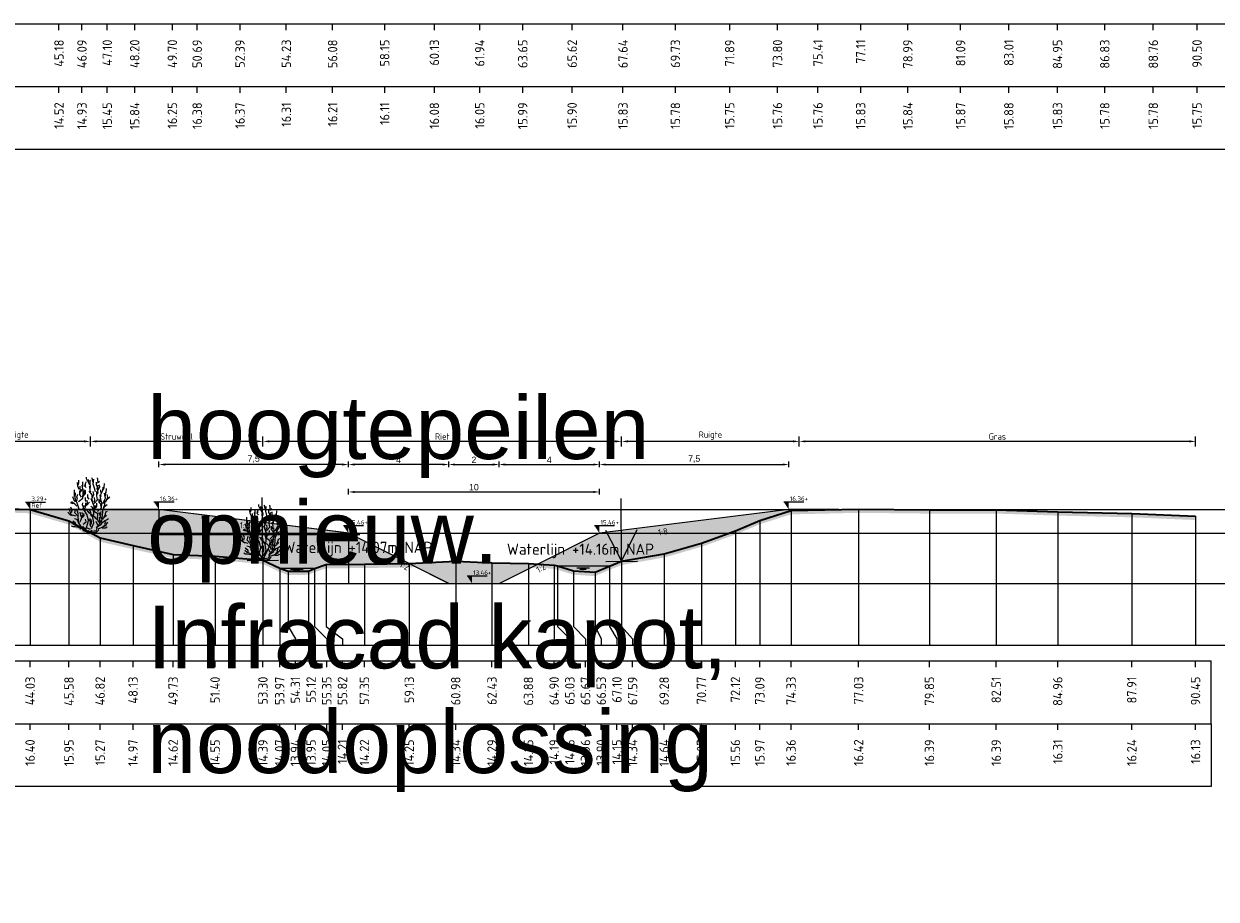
# Model space of a CAD drawing. Header units: metres. Extents: x 197883 to 206898, y 361907 to 364395.
# Tile 220 of 256: x 206554 to 206602, y 363767 to 363801. Entities that reach past the tile are written whole.
import ezdxf
from ezdxf.enums import TextEntityAlignment as Align

# ---------------------------------------------------------------- set-up
doc = ezdxf.new("R2010")
doc.units = ezdxf.units.M
doc.header["$PDMODE"] = 35
doc.header["$PDSIZE"] = 0.075
for name, color, linetype, lineweight in [('B-ME-GR-HEESTER-SD', 90, 'Continuous', 25), ('B-ME-GR-RIET-SD', 120, 'Continuous', 25), ('TDNA0312_dempen', 41, 'Continuous', 30), ('X-ME-AL-PROFIEL_HUIDIG MAAIVELD-GD', 252, 'Continuous', 0), ('X-XX-AL-DETAIL1-M', 7, 'Continuous', 18), ('X-XX-AL-DWARSPROFIEL_PROFIELLIJN MAAIVELD-GD', 8, 'Continuous', 35), ('X-XX-AL-NAP-T18', 7, 'Continuous', 18), ('X-XX-AL-PEILMAAT-SD', 7, 'Continuous', 25), ('X-XX-AL-PEILMAAT-T25', 10, 'Continuous', 25)]:
    doc.layers.add(name, color=color, linetype=linetype, lineweight=lineweight)
for name, color, linetype in [('TDNA----_aanvullen_zand', 71, 'Continuous'), ('X-ME-AL-PROFIEL_WATERLIJN-GD', 150, 'Continuous'), ('X-ME-AL-PROFIELRASTER-S', 7, 'Continuous')]:
    doc.layers.add(name, color=color, linetype=linetype)
doc.layers.add('X-XX-AL-HULPLIN-G', color=11, linetype='Continuous', lineweight=25, plot=False)
doc.styles.add('NLCS-ISO', font='NLCS-ISO.ttf', dxfattribs={"height": 1.8})
doc.styles.add('NLCS-ISO-ANNOTATIVE-T18', font='NLCS-ISO.ttf', dxfattribs={"height": 1.8})
doc.styles.add('NLCS-ISO-M100-T25', font='NLCS-ISO.ttf', dxfattribs={"height": 0.25})
doc.styles.get("Standard").update_dxf_attribs({"font": 'arial.ttf'})
doc.dimstyles.new('ISO-25', dxfattribs={"dimtxt": 2.5, "dimasz": 2.5, "dimexe": 1.25, "dimexo": 0.625, "dimtad": 1, "dimtxsty": 'Standard', "dimcen": 2.5, "dimadec": 0, "dimazin": 0, "dimtfac": 1, "dimtmove": 0, "dimatfit": 3, "dimfxl": 1, "dimarcsym": 0})
doc.dimstyles.new('NLCS-M100-T25-PIJL_L2_H1', dxfattribs={"dimscale": 0.1, "dimtxt": 2.5, "dimasz": 2.5, "dimexe": 2, "dimexo": 2, "dimgap": 0.7, "dimtad": 1, "dimzin": 0, "dimdsep": 46, "dimtxsty": 'NLCS-ISO-M100-T25', "dimcen": 0, "dimdle": 2, "dimclrd": 256, "dimclre": 256, "dimclrt": 256, "dimadec": 1, "dimazin": 0, "dimtfac": 1, "dimtdec": 3, "dimtofl": 0, "dimtmove": 0, "dimatfit": 3, "dimfxl": 2, "dimfxlon": 1, "dimtfillclr": 256, "dimtolj": 1, "dimtzin": 0, "dimlwd": -1, "dimlwe": -1, "dimarcsym": 0})

# ---------------------------------------------------------------- blocks, each defined once
blk = doc.blocks.new('SAL-PROFIELRASTER_BALK_EIND1-D')
at = {"color": 0, "linetype": 'ByBlock', "lineweight": -2}
blk.add_line((1, -12.5), (1, -2.5), dxfattribs=at)
at = {"color": 0, "linetype": 'ByBlock', "lineweight": -2, "flags": 128}
for points in [[(0, 0), (1, 0)], [(0, -2.5), (1, -2.5)], [(0, -12.5), (1, -12.5)]]:
    blk.add_lwpolyline(points, dxfattribs=at)
blk = doc.blocks.new('SAL-PROFIELRASTER_BALK_EIND2-D')
at = {"color": 0, "linetype": 'ByBlock', "lineweight": -2}
for p, q in [((1, -2.5), (1, -12.5)), ((1, -12.5), (0, -12.5))]:
    blk.add_line(p, q, dxfattribs=at)
blk = doc.blocks.new('SAL-PROFIELRASTER_BALK_DATA-D')
at = {"color": 0, "linetype": 'ByBlock', "lineweight": -2}
blk.add_lwpolyline([(0, -3.5), (0, -2.5)], dxfattribs=at)
at = {"color": 0, "linetype": 'ByBlock', "lineweight": -2, "style": 'NLCS-ISO-ANNOTATIVE-T18'}
blk.add_attdef('GETAL', text='', height=1.5, rotation=90, dxfattribs=at).set_placement((0.75, -5), align=Align.RIGHT)
blk = doc.blocks.new('SAL-PROFIELRASTER_AANHAAL-D')
at = {"color": 9, "linetype": 'ByBlock', "lineweight": -2, "flags": 128}
blk.add_lwpolyline([(0, 1), (0, 0)], dxfattribs=at)
blk = doc.blocks.new('SAL-PROFIELRASTER_AANHAAL_STAGGER-D')
at = {"color": 9, "linetype": 'ByBlock', "lineweight": -2, "flags": 128}
for points in [[(0, 0), (0, -0.25)], [(0, -0.25), (1, -0.75)], [(1, -0.75), (1, -1)]]:
    blk.add_lwpolyline(points, dxfattribs=at)
blk = doc.blocks.new('*D149')
at = {"layer": 'Defpoints', "color": 0, "transparency": 16777216}
for p in [(206563.751, 363784.747), (206578.037, 363779.975), (206563.751, 363776.632)]:
    blk.add_point(p, dxfattribs=at)
at = {"layer": 'X-XX-AL-DETAIL1-M', "color": 253, "transparency": 16777216}
for p, q in [((206563.751, 363784.547), (206563.751, 363784.947)), ((206577.787, 363784.747), (206564.001, 363784.747)), ((206578.037, 363784.547), (206578.037, 363784.947))]:
    blk.add_line(p, q, dxfattribs=at)
for points in [[(206564.001, 363784.789), (206564.001, 363784.706), (206563.751, 363784.747)], [(206577.787, 363784.789), (206577.787, 363784.706), (206578.037, 363784.747)]]:
    blk.add_solid(points, dxfattribs=at)
at = {"layer": 'X-XX-AL-DETAIL1-M', "color": 253, "transparency": 16777216, "insert": (206570.894, 363784.942), "char_height": 0.25, "attachment_point": 5, "style": 'NLCS-ISO-M100-T25'}
blk.add_mtext('\\A1;Riet', dxfattribs=at)
blk = doc.blocks.new('*D150')
at = {"layer": 'Defpoints', "color": 0, "transparency": 16777216}
for p in [(206585.108, 363784.747), (206585.108, 363776.632), (206600.893, 363776.632)]:
    blk.add_point(p, dxfattribs=at)
at = {"layer": 'X-XX-AL-DETAIL1-M', "color": 253, "transparency": 16777216}
for p, q in [((206585.108, 363784.547), (206585.108, 363784.947)), ((206600.643, 363784.747), (206585.358, 363784.747)), ((206600.893, 363784.547), (206600.893, 363784.947))]:
    blk.add_line(p, q, dxfattribs=at)
for points in [[(206585.358, 363784.789), (206585.358, 363784.706), (206585.108, 363784.747)], [(206600.643, 363784.789), (206600.643, 363784.706), (206600.893, 363784.747)]]:
    blk.add_solid(points, dxfattribs=at)
at = {"layer": 'X-XX-AL-DETAIL1-M', "color": 253, "transparency": 16777216, "insert": (206593.001, 363784.942), "char_height": 0.25, "attachment_point": 5, "style": 'NLCS-ISO-M100-T25'}
blk.add_mtext('\\A1;Gras', dxfattribs=at)
blk = doc.blocks.new('*D138')
at = {"layer": 'Defpoints', "color": 0, "transparency": 16777216}
for p in [(206551.028, 363784.747), (206551.028, 363776.632), (206556.878, 363776.632)]:
    blk.add_point(p, dxfattribs=at)
at = {"layer": 'X-XX-AL-DETAIL1-M', "color": 253, "transparency": 16777216}
for p, q in [((206551.028, 363784.547), (206551.028, 363784.947)), ((206556.628, 363784.747), (206551.278, 363784.747)), ((206556.878, 363784.547), (206556.878, 363784.947))]:
    blk.add_line(p, q, dxfattribs=at)
for points in [[(206551.278, 363784.789), (206551.278, 363784.706), (206551.028, 363784.747)], [(206556.628, 363784.789), (206556.628, 363784.706), (206556.878, 363784.747)]]:
    blk.add_solid(points, dxfattribs=at)
at = {"layer": 'X-XX-AL-DETAIL1-M', "color": 253, "transparency": 16777216, "insert": (206553.953, 363784.98), "char_height": 0.25, "attachment_point": 5, "style": 'NLCS-ISO-M100-T25'}
blk.add_mtext('\\A1;Ruigte', dxfattribs=at)
blk = doc.blocks.new('*D139')
at = {"layer": 'Defpoints', "color": 0, "transparency": 16777216}
for p in [(206556.878, 363784.747), (206556.878, 363776.632), (206563.751, 363776.632)]:
    blk.add_point(p, dxfattribs=at)
at = {"layer": 'X-XX-AL-DETAIL1-M', "color": 253, "transparency": 16777216}
for p, q in [((206556.878, 363784.547), (206556.878, 363784.947)), ((206563.501, 363784.747), (206557.128, 363784.747)), ((206563.751, 363784.547), (206563.751, 363784.947))]:
    blk.add_line(p, q, dxfattribs=at)
for points in [[(206557.128, 363784.789), (206557.128, 363784.706), (206556.878, 363784.747)], [(206563.501, 363784.789), (206563.501, 363784.706), (206563.751, 363784.747)]]:
    blk.add_solid(points, dxfattribs=at)
at = {"layer": 'X-XX-AL-DETAIL1-M', "color": 253, "transparency": 16777216, "insert": (206560.314, 363784.942), "char_height": 0.25, "attachment_point": 5, "style": 'NLCS-ISO-M100-T25'}
blk.add_mtext('\\A1;Struweel', dxfattribs=at)
blk = doc.blocks.new('SGR-HEESTER_S01_E_ZIJ-D')
blk.add_line((-0.166, 0), (0.141, 0))
at = {"flags": 128}
for points in [[(-0.881, 3.429), (-1.01, 3.698), (-1.022, 3.992)], [(-0.975, 3.816), (-0.916, 3.956), (-0.916, 4.168)], [(-0.599, 3.64), (-0.599, 3.886), (-0.599, 4.039)], [(-0.329, 3.581), (-0.434, 3.687), (-0.423, 3.839)], [(-0.387, 3.734), (-0.387, 3.91), (-0.305, 4.074)], [(-0.2, 4.074), (-0.317, 4.285), (-0.317, 4.402)], [(-0.035, 3.816), (-0.153, 3.992), (-0.153, 4.238)], [(-0.059, 4.003), (0, 4.086), (-0.047, 4.168)], [(-0.012, 3.476), (0.023, 3.663), (-0.023, 3.863), (-0.023, 3.98)], [(0.2, 4.015), (0.164, 4.261), (0.106, 4.367)], [(0.399, 3.241), (0.317, 3.534), (0.235, 3.863), (0.282, 4.25)], [(0.552, 3.487), (0.575, 3.628), (0.493, 3.781), (0.493, 4.015)], [(0.587, 4.062), (0.587, 4.226), (0.575, 4.355)], [(0.575, 3.968), (0.716, 4.097)], [(0.634, 3.393), (0.751, 3.628), (0.74, 3.816)], [(1.045, 3.44), (1.092, 3.593), (1.115, 3.91)], [(-1.174, 2.443), (-1.327, 2.643), (-1.397, 2.854)], [(-1.256, 2.866), (-1.268, 3.112), (-1.256, 3.405)], [(-0.889, 1.874), (-1.064, 2.356), (-1.218, 2.75), (-1.196, 3.166)], [(-1.092, 2.514), (-1.033, 2.666), (-1.08, 2.854), (-1.01, 3.065)], [(-0.933, 2.465), (-0.604, 2.728), (-0.582, 3.231), (-0.56, 3.45)], [(-0.693, 2.83), (-0.845, 3.03), (-0.845, 3.323)], [(-0.822, 3.147), (-0.775, 3.358), (-0.822, 3.558), (-0.822, 3.687)], [(-0.787, 3.241), (-0.611, 3.487), (-0.658, 3.769)], [(-0.599, 2.819), (-0.47, 3.088), (-0.481, 3.241), (-0.399, 3.405)], [(-0.493, 2.983), (-0.399, 3.1), (-0.399, 3.323)], [(-0.094, 2.666), (-0.2, 2.783), (-0.211, 3.041)], [(0.141, 2.854), (0.153, 3.006), (-0.082, 3.3)], [(0.035, 3.217), (-0.023, 3.335), (-0.047, 3.64), (-0.059, 3.687)], [(0.2, 2.431), (0.129, 2.69), (0.27, 3.03), (0.235, 3.264)], [(0.294, 2.312), (0.557, 2.597), (0.513, 2.925), (0.513, 3.275)], [(0.564, 3.053), (0.622, 3.241), (0.575, 3.44), (0.634, 3.781)], [(0.751, 2.431), (0.834, 2.654), (0.787, 3.006)], [(0.834, 3.194), (0.822, 3.393)], [(0.869, 2.877), (0.834, 3.041), (0.986, 3.346), (1.022, 3.616)], [(0.995, 2.312), (1.214, 2.728), (1.126, 3.144)], [(1.057, 2.361), (1.233, 2.478), (1.339, 2.654), (1.538, 2.854)], [(1.198, 2.912), (1.198, 3.112), (1.268, 3.182), (1.28, 3.511)], [(1.292, 2.619), (1.397, 2.83), (1.339, 3.041)], [(-1.152, 1.305), (-1.524, 1.415), (-1.7, 1.918)], [(-1.362, 2.279), (-1.573, 2.361)], [(-1.515, 1.587), (-1.444, 1.775), (-1.55, 2.021)], [(-1.08, 2.115), (-1.233, 2.267), (-1.503, 2.443)], [(-0.564, 2.044), (-0.634, 2.22), (-0.611, 2.361)], [(0.009, 0.233), (-0.319, 0.386), (-0.144, 0.955), (-0.254, 1.415), (-0.582, 1.918), (-0.495, 2.159)], [(-0.399, 1.716), (-0.481, 1.81), (-0.387, 2.044), (-0.352, 2.373)], [(-0.352, 2.478), (-0.387, 2.619), (-0.399, 2.807)], [(-0.341, 2.138), (-0.223, 2.361), (-0.258, 2.572)], [(-0.294, 2.185), (-0.07, 2.42)], [(0.235, 1.763), (0.188, 1.962), (0.035, 2.068)], [(0.097, 0.321), (0.272, 0.78), (0.184, 1.196), (0.272, 1.459), (0.294, 2.115), (0.075, 2.684)], [(0.119, 0.102), (0.491, 0.167), (0.579, 0.474), (0.885, 0.671), (0.951, 1.13), (1.017, 1.918)], [(0.305, 2.42), (0.364, 2.584), (0.317, 2.783)], [(0.305, 1.728), (0.364, 1.904), (0.411, 2.162)], [(0.411, 1.939), (0.505, 2.068), (0.528, 2.349)], [(0.579, 1.677), (0.885, 1.962), (0.907, 2.29), (0.885, 2.553)], [(0.869, 2.021), (0.834, 2.267), (0.693, 2.385), (0.693, 2.69)], [(1.022, 1.81), (1.139, 2.08), (1.327, 2.244)], [(1.045, 1.997), (1.151, 2.197), (1.162, 2.572)], [(-1.432, 1.34), (-1.597, 1.423), (-1.714, 1.528), (-1.761, 1.634)], [(-0.963, 0.918), (-1.057, 1.047), (-1.256, 1.094)], [(-0.166, 0), (-0.517, 0.145), (-0.67, 0.408), (-0.933, 0.802), (-0.933, 1.021), (-0.977, 1.284), (-1.24, 1.568), (-1.174, 1.874)], [(-0.939, 1.352), (-0.975, 1.458), (-1.01, 1.645), (-1.069, 1.739), (-0.986, 1.833)], [(-0.845, 0.824), (-0.736, 1.043), (-0.604, 1.437), (-0.692, 1.612)], [(-0.693, 1.235), (-0.763, 1.399), (-0.822, 1.622)], [(-0.622, 1.2), (-0.493, 1.364), (-0.528, 1.516)], [(-0.582, 0.671), (-0.341, 0.868), (-0.385, 1.065)], [(0.012, 1.481), (-0.106, 1.575), (-0.164, 1.692), (-0.258, 1.798)], [(0.059, 0.437), (-0.012, 0.578), (0, 0.848), (-0.117, 1.094)], [(0.27, 1.317), (0.07, 1.446), (0.012, 1.704), (-0.094, 1.833)], [(0.528, 1.035), (0.446, 1.129), (0.352, 1.258), (0.153, 1.282), (0.012, 1.411)], [(0.023, 0.601), (0.082, 0.777), (0.082, 0.942), (0.023, 1.106)], [(0.688, 0.802), (0.557, 1.108), (0.601, 1.502), (0.206, 1.743)], [(0.622, 0.59), (0.763, 0.73), (0.763, 0.977), (0.716, 1.223)], [(0.916, 1.082), (0.798, 1.258), (0.775, 1.434), (0.681, 1.61)], [(0.798, 0.801), (0.845, 0.953)], [(0.845, 1.376), (0.822, 1.54), (0.869, 1.681)], [(0.998, 1.082), (1.139, 1.247), (1.292, 1.387)], [(1.115, 1.282), (1.209, 1.47), (1.245, 1.645), (1.374, 1.704)], [(1.139, 0.942), (1.28, 1.012), (1.432, 1.118)], [(-0.975, 0.402), (-1.221, 0.449), (-1.362, 0.449), (-1.503, 0.519)], [(-0.758, 0.277), (-0.999, 0.518), (-1.24, 0.583), (-1.415, 0.736)], [(-1.127, 0.637), (-1.198, 0.777), (-1.397, 0.918)], [(-0.305, 0.32), (-0.47, 0.32), (-0.599, 0.508)], [(-0.141, 0.085), (-0.305, 0.167), (-0.352, 0.214)], [(0, 0), (-0.141, 0.144)], [(-0.023, 0), (0.141, 0.203)], [(0.141, 0), (0.528, 0.062), (0.669, 0.214)], [(0.493, 0.367), (0.599, 0.59), (0.47, 0.883)], [(0.622, 0.299), (0.951, 0.43), (1.28, 0.583)], [(0.928, 0.754), (1.104, 0.918), (1.198, 0.918)], [(0.939, 0.367), (1.198, 0.379), (1.35, 0.461)], [(1.01, 0.508), (1.198, 0.625), (1.151, 0.719), (1.233, 0.895)], [(1.268, 0.637), (1.397, 0.836)]]:
    blk.add_lwpolyline(points, dxfattribs=at)
blk = doc.blocks.new('SGR-RIET DWP-SOD')
at = {"flags": 128}
for points in [[(0, 0), (-0.01, 1)], [(-0.255, 0.497), (0, 0), (0.245, 0.503)], [(-0.25, -0.003), (0.25, 0.003)]]:
    blk.add_lwpolyline(points, dxfattribs=at)
blk = doc.blocks.new('*D140')
at = {"layer": 'Defpoints', "color": 0, "transparency": 16777216}
for p in [(206578.037, 363784.747), (206578.037, 363779.975), (206585.108, 363776.632)]:
    blk.add_point(p, dxfattribs=at)
at = {"layer": 'X-XX-AL-DETAIL1-M', "color": 253, "transparency": 16777216}
for p, q in [((206578.037, 363784.547), (206578.037, 363784.947)), ((206584.858, 363784.747), (206578.287, 363784.747)), ((206585.108, 363784.547), (206585.108, 363784.947))]:
    blk.add_line(p, q, dxfattribs=at)
for points in [[(206578.287, 363784.789), (206578.287, 363784.706), (206578.037, 363784.747)], [(206584.858, 363784.789), (206584.858, 363784.706), (206585.108, 363784.747)]]:
    blk.add_solid(points, dxfattribs=at)
at = {"layer": 'X-XX-AL-DETAIL1-M', "color": 253, "transparency": 16777216, "insert": (206581.572, 363784.98), "char_height": 0.25, "attachment_point": 5, "style": 'NLCS-ISO-M100-T25'}
blk.add_mtext('\\A1;Ruigte', dxfattribs=at)
blk = doc.blocks.new('SAL-PEILMAAT_INFRACAD_R01-SOD')
blk.add_line((-2, 3), (6, 3))
blk.add_solid([(-2, 3), (0, 3), (0, 0)])
at = {"style": 'NLCS-ISO'}
for tag, p in [('...', (0.4, 3.4)), ('REF', (0.4, 0.8))]:
    blk.add_attdef(tag, p, '', height=1.8, dxfattribs=at)
blk = doc.blocks.new('*D275')
at = {"color": 0, "lineweight": -2, "transparency": 16777216}
for p, q in [((206571.153, 363783.726), (206571.153, 363783.951)), ((206571.403, 363783.826), (206572.903, 363783.826)), ((206573.153, 363783.726), (206573.153, 363783.951))]:
    blk.add_line(p, q, dxfattribs=at)
at = {"color": 0, "transparency": 16777216}
for points in [[(206571.403, 363783.868), (206571.403, 363783.784), (206571.153, 363783.826)], [(206572.903, 363783.868), (206572.903, 363783.784), (206573.153, 363783.826)]]:
    blk.add_solid(points, dxfattribs=at)
at = {"layer": 'Defpoints', "color": 0, "transparency": 16777216}
for p in [(206573.153, 363783.826), (206571.153, 363779.092), (206573.153, 363779.092)]:
    blk.add_point(p, dxfattribs=at)
at = {"color": 0, "transparency": 16777216, "insert": (206572.153, 363784.014), "char_height": 0.25, "attachment_point": 5}
blk.add_mtext('2', dxfattribs=at)
blk = doc.blocks.new('*D276')
at = {"color": 0, "lineweight": -2, "transparency": 16777216}
for p, q in [((206573.153, 363783.726), (206573.153, 363783.951)), ((206573.403, 363783.826), (206576.903, 363783.826)), ((206577.153, 363783.726), (206577.153, 363783.951))]:
    blk.add_line(p, q, dxfattribs=at)
at = {"color": 0, "transparency": 16777216}
for points in [[(206573.403, 363783.868), (206573.403, 363783.784), (206573.153, 363783.826)], [(206576.903, 363783.868), (206576.903, 363783.784), (206577.153, 363783.826)]]:
    blk.add_solid(points, dxfattribs=at)
at = {"layer": 'Defpoints', "color": 0, "transparency": 16777216}
for p in [(206577.153, 363783.826), (206577.153, 363781.092), (206573.153, 363779.092)]:
    blk.add_point(p, dxfattribs=at)
at = {"color": 0, "transparency": 16777216, "insert": (206575.153, 363784.013), "char_height": 0.25, "attachment_point": 5}
blk.add_mtext('4', dxfattribs=at)
blk = doc.blocks.new('*D277')
at = {"color": 0, "lineweight": -2, "transparency": 16777216}
for p, q in [((206577.153, 363783.726), (206577.153, 363783.951)), ((206577.403, 363783.826), (206584.447, 363783.826)), ((206584.697, 363783.726), (206584.697, 363783.951))]:
    blk.add_line(p, q, dxfattribs=at)
at = {"color": 0, "transparency": 16777216}
for points in [[(206577.403, 363783.868), (206577.403, 363783.784), (206577.153, 363783.826)], [(206584.447, 363783.868), (206584.447, 363783.784), (206584.697, 363783.826)]]:
    blk.add_solid(points, dxfattribs=at)
at = {"layer": 'Defpoints', "color": 0, "transparency": 16777216}
for p in [(206584.697, 363783.826), (206584.697, 363782.032), (206577.153, 363781.092)]:
    blk.add_point(p, dxfattribs=at)
at = {"color": 0, "transparency": 16777216, "insert": (206580.925, 363784.038), "char_height": 0.25, "attachment_point": 5}
blk.add_mtext('7,5', dxfattribs=at)
blk = doc.blocks.new('*D278')
at = {"color": 0, "lineweight": -2, "transparency": 16777216}
for p, q in [((206567.153, 363783.726), (206567.153, 363783.951)), ((206570.903, 363783.826), (206567.403, 363783.826)), ((206571.153, 363783.726), (206571.153, 363783.951))]:
    blk.add_line(p, q, dxfattribs=at)
at = {"color": 0, "transparency": 16777216}
for points in [[(206567.403, 363783.868), (206567.403, 363783.784), (206567.153, 363783.826)], [(206570.903, 363783.868), (206570.903, 363783.784), (206571.153, 363783.826)]]:
    blk.add_solid(points, dxfattribs=at)
at = {"layer": 'Defpoints', "color": 0, "transparency": 16777216}
for p in [(206567.153, 363783.826), (206567.153, 363781.092), (206571.153, 363779.092)]:
    blk.add_point(p, dxfattribs=at)
at = {"color": 0, "transparency": 16777216, "insert": (206569.153, 363784.013), "char_height": 0.25, "attachment_point": 5}
blk.add_mtext('4', dxfattribs=at)
blk = doc.blocks.new('*D279')
at = {"color": 0, "lineweight": -2, "transparency": 16777216}
for p, q in [((206559.61, 363783.726), (206559.61, 363783.951)), ((206566.903, 363783.826), (206559.86, 363783.826)), ((206567.153, 363783.726), (206567.153, 363783.951))]:
    blk.add_line(p, q, dxfattribs=at)
at = {"color": 0, "transparency": 16777216}
for points in [[(206559.86, 363783.868), (206559.86, 363783.784), (206559.61, 363783.826)], [(206566.903, 363783.868), (206566.903, 363783.784), (206567.153, 363783.826)]]:
    blk.add_solid(points, dxfattribs=at)
at = {"layer": 'Defpoints', "color": 0, "transparency": 16777216}
for p in [(206559.61, 363783.826), (206559.61, 363782.035), (206567.153, 363781.092)]:
    blk.add_point(p, dxfattribs=at)
at = {"color": 0, "transparency": 16777216, "insert": (206563.381, 363784.038), "char_height": 0.25, "attachment_point": 5}
blk.add_mtext('7,5', dxfattribs=at)
blk = doc.blocks.new('*D280')
at = {"color": 0, "lineweight": -2, "transparency": 16777216}
for p, q in [((206567.153, 363782.633), (206567.153, 363782.858)), ((206567.403, 363782.733), (206576.903, 363782.733)), ((206577.153, 363782.633), (206577.153, 363782.858))]:
    blk.add_line(p, q, dxfattribs=at)
at = {"color": 0, "transparency": 16777216}
for points in [[(206567.403, 363782.775), (206567.403, 363782.692), (206567.153, 363782.733)], [(206576.903, 363782.775), (206576.903, 363782.692), (206577.153, 363782.733)]]:
    blk.add_solid(points, dxfattribs=at)
at = {"layer": 'Defpoints', "color": 0, "transparency": 16777216}
for p in [(206577.153, 363782.733), (206567.153, 363781.092), (206577.153, 363781.092)]:
    blk.add_point(p, dxfattribs=at)
at = {"color": 0, "transparency": 16777216, "insert": (206572.153, 363782.924), "char_height": 0.25, "attachment_point": 5}
blk.add_mtext('10', dxfattribs=at)

msp = doc.modelspace()

# ---------------------------------------------------------------- hatches: boundary and pattern name
at = {"layer": 'TDNA----_aanvullen_zand'}
for points in [[(206567.153, 363781.092), (206559.61, 363782.035), (206554.478, 363782.035), (206556.026, 363781.585), (206557.267, 363780.901), (206558.578, 363780.604), (206560.174, 363780.249), (206561.844, 363780.179), (206563.751, 363780.017), (206564.418, 363779.698), (206564.754, 363779.575), (206565.567, 363779.586), (206565.8, 363779.685), (206566.273, 363779.843), (206567.794, 363779.854), (206569.571, 363779.883)], [(206581.217, 363780.7), (206582.568, 363781.189), (206583.541, 363781.6), (206584.783, 363781.991), (206586.692, 363782.035), (206584.695, 363782.035), (206577.153, 363781.092), (206574.695, 363779.863), (206575.348, 363779.822), (206575.476, 363779.79), (206576.114, 363779.589), (206576.98, 363779.534), (206577.55, 363779.78), (206578.037, 363779.975), (206579.729, 363780.273)]]:
    msp.add_hatch(color=256, dxfattribs=at).paths.add_polyline_path(points)
at = {"layer": 'TDNA0312_dempen'}
msp.add_hatch(color=256, dxfattribs=at).paths.add_polyline_path([(206574.695, 363779.863), (206574.327, 363779.886), (206572.873, 363779.918), (206571.429, 363779.975), (206569.571, 363779.883), (206571.153, 363779.092), (206573.153, 363779.092)])
at = {"layer": 'X-ME-AL-PROFIEL_HUIDIG MAAIVELD-GD'}
h = msp.add_hatch(dxfattribs=at)
h.set_pattern_fill('AGR-MAAIVELD', color=256, scale=0.05, pattern_type=2)
h.set_pattern_definition([(45, (708.54496, 312.50274), (-0.25000007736, 0.25000007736), []), (45, (708.50925, 312.53845), (0, 0.50000015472), [0.3535535, -0.3535535]), (45, (708.47354, 312.57417), (0, 0.50000015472), [0.3535535, -0.3535535]), (45, (708.43732, 312.6104), (0, 0.50000015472), [0.3535535, -0.3535535]), (45, (708.4021, 312.6456), (0, 0.50000015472), [0.3535535, -0.3535535]), (45, (708.3664, 312.6813), (0, 0.50000015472), [0.3535535, -0.3535535]), (45, (708.33068, 312.71703), (0, 0.50000015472), [0.3535535, -0.3535535]), (315, (708.54496, 312.50274), (0.25000007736, 0.25000007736), []), (315, (708.58068, 312.53845), (0.50000015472, -1e-16), [0.3535535, -0.3535535]), (315, (708.6164, 312.57417), (0.50000015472, -1e-16), [0.3535535, -0.3535535]), (315, (708.6526, 312.6104), (0.50000015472, -1e-16), [0.3535535, -0.3535535]), (315, (708.68782, 312.6456), (0.50000015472, -1e-16), [0.3535535, -0.3535535]), (315, (708.72354, 312.6813), (0.50000015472, -1e-16), [0.3535535, -0.3535535]), (315, (708.75925, 312.71703), (0.50000015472, -1e-16), [0.3535535, -0.3535535])])
h.paths.add_polyline_path([(206600.893, 363781.765), (206598.354, 363781.873), (206595.407, 363781.941), (206592.953, 363782.022), (206590.295, 363782.022), (206587.473, 363782.053), (206584.783, 363781.991), (206583.541, 363781.6), (206582.568, 363781.189), (206581.217, 363780.7), (206579.729, 363780.273), (206578.037, 363779.975), (206577.55, 363779.78), (206576.98, 363779.534), (206576.114, 363779.589), (206575.476, 363779.79), (206575.348, 363779.822), (206574.327, 363779.886), (206572.873, 363779.918), (206571.429, 363779.975), (206569.578, 363779.883), (206567.794, 363779.854), (206566.273, 363779.843), (206565.8, 363779.685), (206565.567, 363779.586), (206564.754, 363779.575), (206564.418, 363779.698), (206563.751, 363780.017), (206561.844, 363780.179), (206560.174, 363780.249), (206558.578, 363780.604), (206557.267, 363780.901), (206556.026, 363781.585), (206554.478, 363782.035), (206552.27, 363782.104), (206550.42, 363782.002), (206547.465, 363781.935), (206544.294, 363781.955), (206541.438, 363781.961), (206538.522, 363781.957), (206535.741, 363781.976), (206532.808, 363781.934), (206529.998, 363781.913), (206527.332, 363781.915), (206524.627, 363781.911), (206521.871, 363781.887), (206519.134, 363781.921), (206515.997, 363781.91), (206513.015, 363781.941), (206510.448, 363781.942), (206510.448, 363781.792), (206513.015, 363781.791), (206515.997, 363781.76), (206519.134, 363781.771), (206521.871, 363781.737), (206524.627, 363781.761), (206527.332, 363781.765), (206529.998, 363781.763), (206532.808, 363781.784), (206535.741, 363781.826), (206538.522, 363781.807), (206541.438, 363781.811), (206544.294, 363781.805), (206547.465, 363781.785), (206550.42, 363781.852), (206552.27, 363781.954), (206554.478, 363781.885), (206556.026, 363781.435), (206557.267, 363780.751), (206558.578, 363780.454), (206560.174, 363780.099), (206561.844, 363780.029), (206563.751, 363779.867), (206564.418, 363779.548), (206564.754, 363779.425), (206565.567, 363779.436), (206565.8, 363779.535), (206566.273, 363779.693), (206567.794, 363779.704), (206569.578, 363779.733), (206571.429, 363779.825), (206572.873, 363779.768), (206574.327, 363779.736), (206575.348, 363779.672), (206575.476, 363779.64), (206576.114, 363779.439), (206576.98, 363779.384), (206577.55, 363779.63), (206578.037, 363779.825), (206579.729, 363780.123), (206581.217, 363780.55), (206582.568, 363781.039), (206583.541, 363781.45), (206584.783, 363781.841), (206587.473, 363781.903), (206590.295, 363781.872), (206592.953, 363781.872), (206595.407, 363781.791), (206598.354, 363781.723), (206600.893, 363781.615)])

# ---------------------------------------------------------------- linework, layer by layer
for p, q in [((206559.41, 363782.335), (206560.21, 363782.335)), ((206584.495, 363782.335), (206585.295, 363782.335)), ((206566.953, 363781.392), (206567.753, 363781.392)), ((206576.953, 363781.392), (206577.753, 363781.392)), ((206571.879, 363779.392), (206572.679, 363779.392))]:
    msp.add_line(p, q)
for points in [[(206559.41, 363782.335), (206559.61, 363782.335), (206559.61, 363782.035)], [(206584.495, 363782.335), (206584.695, 363782.335), (206584.695, 363782.035)], [(206566.953, 363781.392), (206567.153, 363781.392), (206567.153, 363781.092)], [(206576.953, 363781.392), (206577.153, 363781.392), (206577.153, 363781.092)], [(206571.879, 363779.392), (206572.079, 363779.392), (206572.079, 363779.092)]]:
    msp.add_solid(points)
at = {"layer": 'Defpoints'}
for points in [[(206567.153, 363781.092), (206559.61, 363782.035), (206554.478, 363782.035), (206556.026, 363781.585), (206557.267, 363780.901), (206558.578, 363780.604), (206560.174, 363780.249), (206561.844, 363780.179), (206563.751, 363780.017), (206564.418, 363779.698), (206564.754, 363779.575), (206565.567, 363779.586), (206565.8, 363779.685), (206566.273, 363779.843), (206567.794, 363779.854), (206569.571, 363779.883)], [(206581.217, 363780.7), (206582.568, 363781.189), (206583.541, 363781.6), (206584.783, 363781.991), (206586.692, 363782.035), (206584.695, 363782.035), (206577.153, 363781.092), (206574.695, 363779.863), (206575.348, 363779.822), (206575.476, 363779.79), (206576.114, 363779.589), (206576.98, 363779.534), (206577.55, 363779.78), (206578.037, 363779.975), (206579.729, 363780.273)], [(206574.695, 363779.863), (206574.327, 363779.886), (206572.873, 363779.918), (206571.429, 363779.975), (206569.571, 363779.883), (206571.153, 363779.092), (206573.153, 363779.092)]]:
    msp.add_lwpolyline(points, close=True, dxfattribs=at)
at = {"layer": 'X-ME-AL-PROFIEL_WATERLIJN-GD'}
for points in [[(206564.418, 363779.698), (206565.839, 363779.698)], [(206564.85, 363779.659), (206565.35, 363779.659)], [(206564.967, 363779.605), (206565.217, 363779.605)], [(206575.476, 363779.79), (206577.575, 363779.79)], [(206576.251, 363779.708), (206576.751, 363779.708)], [(206576.368, 363779.654), (206576.618, 363779.654)]]:
    msp.add_lwpolyline(points, dxfattribs=at)
at = {"layer": 'X-XX-AL-DWARSPROFIEL_PROFIELLIJN MAAIVELD-GD'}
msp.add_lwpolyline([(206552.27, 363782.104), (206554.478, 363782.035), (206556.026, 363781.585), (206557.267, 363780.901), (206558.578, 363780.604), (206560.174, 363780.249), (206561.844, 363780.179), (206563.751, 363780.017), (206564.418, 363779.698), (206564.754, 363779.575), (206565.567, 363779.586), (206565.8, 363779.685), (206566.273, 363779.843), (206567.794, 363779.854), (206569.578, 363779.883), (206571.429, 363779.975), (206572.873, 363779.918), (206574.327, 363779.886), (206575.348, 363779.822), (206575.476, 363779.79), (206576.114, 363779.589), (206576.98, 363779.534), (206577.55, 363779.78), (206578.037, 363779.975), (206579.729, 363780.273), (206581.217, 363780.7), (206582.568, 363781.189), (206583.541, 363781.6), (206584.783, 363781.991), (206587.473, 363782.053), (206590.295, 363782.022), (206592.953, 363782.022), (206595.407, 363781.941), (206598.354, 363781.873), (206600.893, 363781.765)], dxfattribs=at)
at = {"layer": 'X-XX-AL-HULPLIN-G'}
for points in [[(206510.248, 363782.032), (206632.573, 363782.032)], [(206559.61, 363782.035), (206559.61, 363781.035), (206567.61, 363781.035), (206559.61, 363782.032)], [(206510.248, 363781.092), (206632.573, 363781.092)], [(206567.153, 363781.092), (206567.153, 363779.092), (206571.153, 363779.092), (206567.153, 363781.092)], [(206510.248, 363779.092), (206632.573, 363779.092)], [(206510.248, 363776.632), (206632.573, 363776.632)]]:
    msp.add_lwpolyline(points, dxfattribs=at)

# ---------------------------------------------------------------- block references
at = {"layer": 'B-ME-GR-HEESTER-SD', "xscale": 0.5, "yscale": 0.5, "zscale": 0.5}
for p in [(206556.878, 363781.116), (206563.744, 363780.031)]:
    msp.add_blockref('SGR-HEESTER_S01_E_ZIJ-D', p, dxfattribs=at)
at = {"layer": 'B-ME-GR-RIET-SD', "xscale": 2.5, "yscale": 2.5, "zscale": 2.5}
for p in [(206563.751, 363780.017), (206578.037, 363779.975)]:
    msp.add_blockref('SGR-RIET DWP-SOD', p, dxfattribs=at)
at = {"layer": 'X-ME-AL-PROFIELRASTER-S', "yscale": 0.25}
for name, p, xscale, zscale in [('SAL-PROFIELRASTER_BALK_EIND1-D', (206510.448, 363801.997), 257.6883281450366, 257.6883281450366), ('SAL-PROFIELRASTER_BALK_EIND2-D', (206510.448, 363799.497), 257.6883281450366, 257.6883281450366), ('SAL-PROFIELRASTER_BALK_EIND1-D', (206510.448, 363776.632), 91.07036610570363, 91.07036610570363), ('SAL-PROFIELRASTER_BALK_EIND2-D', (206510.448, 363774.132), 91.07036610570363, 91.07036610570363)]:
    msp.add_blockref(name, p, dxfattribs=dict(at, xscale=xscale, zscale=zscale))
at = {"layer": 'X-ME-AL-PROFIELRASTER-S', "xscale": 0.25, "yscale": 0.25, "zscale": 0.25}
for p, values in [((206555.629, 363801.997), {'GETAL': '45.18'}), ((206556.543, 363801.997), {'GETAL': '46.09'}), ((206557.55, 363801.997), {'GETAL': '47.10'}), ((206558.644, 363801.997), {'GETAL': '48.20'}), ((206560.143, 363801.997), {'GETAL': '49.70'}), ((206561.133, 363801.997), {'GETAL': '50.69'}), ((206562.839, 363801.997), {'GETAL': '52.39'}), ((206564.682, 363801.997), {'GETAL': '54.23'}), ((206566.525, 363801.997), {'GETAL': '56.08'}), ((206568.6, 363801.997), {'GETAL': '58.15'}), ((206570.578, 363801.997), {'GETAL': '60.13'}), ((206572.385, 363801.997), {'GETAL': '61.94'}), ((206574.099, 363801.997), {'GETAL': '63.65'}), ((206576.065, 363801.997), {'GETAL': '65.62'}), ((206578.09, 363801.997), {'GETAL': '67.64'}), ((206580.179, 363801.997), {'GETAL': '69.73'}), ((206582.339, 363801.997), {'GETAL': '71.89'}), ((206584.245, 363801.997), {'GETAL': '73.80'}), ((206585.855, 363801.997), {'GETAL': '75.41'}), ((206587.556, 363801.997), {'GETAL': '77.11'}), ((206589.435, 363801.997), {'GETAL': '78.99'}), ((206591.538, 363801.997), {'GETAL': '81.09'}), ((206593.457, 363801.997), {'GETAL': '83.01'}), ((206595.396, 363801.997), {'GETAL': '84.95'}), ((206597.279, 363801.997), {'GETAL': '86.83'}), ((206599.209, 363801.997), {'GETAL': '88.76'}), ((206600.953, 363801.997), {'GETAL': '90.50'}), ((206555.629, 363799.497), {'GETAL': '14.52'}), ((206556.543, 363799.497), {'GETAL': '14.93'}), ((206557.55, 363799.497), {'GETAL': '15.45'}), ((206558.644, 363799.497), {'GETAL': '15.84'}), ((206560.143, 363799.497), {'GETAL': '16.25'}), ((206561.133, 363799.497), {'GETAL': '16.38'}), ((206562.839, 363799.497), {'GETAL': '16.37'}), ((206564.682, 363799.497), {'GETAL': '16.31'}), ((206566.525, 363799.497), {'GETAL': '16.21'}), ((206568.6, 363799.497), {'GETAL': '16.11'}), ((206570.578, 363799.497), {'GETAL': '16.08'}), ((206572.385, 363799.497), {'GETAL': '16.05'}), ((206574.099, 363799.497), {'GETAL': '15.99'}), ((206576.065, 363799.497), {'GETAL': '15.90'}), ((206578.09, 363799.497), {'GETAL': '15.83'}), ((206580.179, 363799.497), {'GETAL': '15.78'}), ((206582.339, 363799.497), {'GETAL': '15.75'}), ((206584.245, 363799.497), {'GETAL': '15.76'}), ((206585.855, 363799.497), {'GETAL': '15.76'}), ((206587.556, 363799.497), {'GETAL': '15.83'}), ((206589.435, 363799.497), {'GETAL': '15.84'}), ((206591.538, 363799.497), {'GETAL': '15.87'}), ((206593.457, 363799.497), {'GETAL': '15.88'}), ((206595.396, 363799.497), {'GETAL': '15.83'}), ((206597.279, 363799.497), {'GETAL': '15.78'}), ((206599.209, 363799.497), {'GETAL': '15.78'}), ((206600.953, 363799.497), {'GETAL': '15.75'}), ((206554.478, 363776.632), {'GETAL': '44.03'}), ((206556.026, 363776.632), {'GETAL': '45.58'}), ((206557.267, 363776.632), {'GETAL': '46.82'}), ((206558.578, 363776.632), {'GETAL': '48.13'}), ((206560.174, 363776.632), {'GETAL': '49.73'}), ((206561.844, 363776.632), {'GETAL': '51.40'}), ((206563.751, 363776.632), {'GETAL': '53.30'}), ((206564.418, 363776.632), {'GETAL': '53.97'}), ((206564.418, 363776.632), {'GETAL': '53.97'}), ((206565.043, 363776.632), {'GETAL': '54.31'}), ((206565.668, 363776.632), {'GETAL': '55.12'}), ((206566.293, 363776.632), {'GETAL': '55.35'}), ((206566.293, 363776.632), {'GETAL': '55.35'}), ((206566.918, 363776.632), {'GETAL': '55.82'}), ((206567.794, 363776.632), {'GETAL': '57.35'}), ((206569.578, 363776.632), {'GETAL': '59.13'}), ((206571.429, 363776.632), {'GETAL': '60.98'}), ((206572.873, 363776.632), {'GETAL': '62.43'}), ((206574.327, 363776.632), {'GETAL': '63.88'}), ((206575.348, 363776.632), {'GETAL': '64.90'}), ((206575.973, 363776.632), {'GETAL': '65.03'}), ((206575.973, 363776.632), {'GETAL': '65.03'}), ((206576.598, 363776.632), {'GETAL': '65.67'}), ((206577.223, 363776.632), {'GETAL': '66.53'}), ((206577.848, 363776.632), {'GETAL': '67.10'}), ((206577.848, 363776.632), {'GETAL': '67.10'}), ((206578.473, 363776.632), {'GETAL': '67.59'}), ((206579.729, 363776.632), {'GETAL': '69.28'}), ((206581.217, 363776.632), {'GETAL': '70.77'}), ((206582.568, 363776.632), {'GETAL': '72.12'}), ((206583.541, 363776.632), {'GETAL': '73.09'}), ((206584.783, 363776.632), {'GETAL': '74.33'}), ((206587.473, 363776.632), {'GETAL': '77.03'}), ((206590.295, 363776.632), {'GETAL': '79.85'}), ((206592.953, 363776.632), {'GETAL': '82.51'}), ((206595.407, 363776.632), {'GETAL': '84.96'}), ((206598.354, 363776.632), {'GETAL': '87.91'}), ((206600.893, 363776.632), {'GETAL': '90.45'}), ((206554.478, 363774.132), {'GETAL': '16.40'}), ((206556.026, 363774.132), {'GETAL': '15.95'}), ((206557.267, 363774.132), {'GETAL': '15.27'}), ((206558.578, 363774.132), {'GETAL': '14.97'}), ((206560.174, 363774.132), {'GETAL': '14.62'}), ((206561.844, 363774.132), {'GETAL': '14.55'}), ((206563.751, 363774.132), {'GETAL': '14.39'}), ((206564.418, 363774.132), {'GETAL': '14.07'}), ((206565.043, 363774.132), {'GETAL': '13.94'}), ((206565.668, 363774.132), {'GETAL': '13.95'}), ((206566.293, 363774.132), {'GETAL': '14.05'}), ((206566.918, 363774.132), {'GETAL': '14.21'}), ((206567.794, 363774.132), {'GETAL': '14.22'}), ((206569.578, 363774.132), {'GETAL': '14.25'}), ((206571.429, 363774.132), {'GETAL': '14.34'}), ((206572.873, 363774.132), {'GETAL': '14.29'}), ((206574.327, 363774.132), {'GETAL': '14.25'}), ((206575.348, 363774.132), {'GETAL': '14.19'}), ((206575.973, 363774.132), {'GETAL': '14.16'}), ((206576.598, 363774.132), {'GETAL': '13.96'}), ((206577.223, 363774.132), {'GETAL': '13.90'}), ((206577.848, 363774.132), {'GETAL': '14.15'}), ((206578.473, 363774.132), {'GETAL': '14.34'}), ((206579.729, 363774.132), {'GETAL': '14.64'}), ((206581.217, 363774.132), {'GETAL': '15.07'}), ((206582.568, 363774.132), {'GETAL': '15.56'}), ((206583.541, 363774.132), {'GETAL': '15.97'}), ((206584.783, 363774.132), {'GETAL': '16.36'}), ((206587.473, 363774.132), {'GETAL': '16.42'}), ((206590.295, 363774.132), {'GETAL': '16.39'}), ((206592.953, 363774.132), {'GETAL': '16.39'}), ((206595.407, 363774.132), {'GETAL': '16.31'}), ((206598.354, 363774.132), {'GETAL': '16.24'}), ((206600.893, 363774.132), {'GETAL': '16.13'})]:
    msp.add_blockref('SAL-PROFIELRASTER_BALK_DATA-D', p, dxfattribs=at).add_auto_attribs(values)
at = {"layer": 'X-ME-AL-PROFIELRASTER-S'}
for p, yscale in [((206554.478, 363776.632), 5.402999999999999), ((206584.783, 363776.632), 5.359000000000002), ((206587.473, 363776.632), 5.420999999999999), ((206590.295, 363776.632), 5.390000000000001), ((206592.953, 363776.632), 5.390000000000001), ((206595.407, 363776.632), 5.309000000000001), ((206598.354, 363776.632), 5.241), ((206556.026, 363776.632), 4.952999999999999), ((206583.541, 363776.632), 4.968), ((206600.893, 363776.632), 5.132999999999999), ((206557.267, 363776.632), 4.269), ((206582.568, 363776.632), 4.557), ((206558.578, 363776.632), 3.972), ((206581.217, 363776.632), 4.068), ((206560.174, 363776.632), 3.617000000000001), ((206561.844, 363776.632), 3.547000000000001), ((206563.751, 363776.632), 3.385), ((206569.578, 363776.632), 3.250999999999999), ((206571.429, 363776.632), 3.343), ((206572.873, 363776.632), 3.286), ((206574.327, 363776.632), 3.254), ((206578.037, 363777.632), 2.343), ((206579.729, 363776.632), 3.641), ((206564.418, 363776.632), 3.066000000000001), ((206564.418, 363776.632), 3.066000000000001), ((206564.754, 363777.632), 1.943), ((206565.567, 363777.632), 1.954000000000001), ((206565.8, 363777.632), 2.053000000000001), ((206565.8, 363777.632), 2.053000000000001), ((206566.273, 363777.632), 2.211), ((206567.794, 363776.632), 3.222), ((206575.348, 363776.632), 3.19), ((206575.476, 363777.632), 2.157999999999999), ((206575.476, 363777.632), 2.157999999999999), ((206576.114, 363777.632), 1.957000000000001), ((206576.98, 363777.632), 1.901999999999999), ((206577.55, 363777.632), 2.148), ((206577.55, 363777.632), 2.148)]:
    msp.add_blockref('SAL-PROFIELRASTER_AANHAAL-D', p, dxfattribs=dict(at, yscale=yscale))
for p, xscale, zscale in [((206564.754, 363777.632), 0.2888431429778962, 0.2888431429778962), ((206565.567, 363777.632), 0.1005249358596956, 0.1005249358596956), ((206565.8, 363777.632), 0.4929047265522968, 0.4929047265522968), ((206565.8, 363777.632), 0.4929047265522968, 0.4929047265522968), ((206566.273, 363777.632), 0.6453093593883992, 0.6453093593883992), ((206575.476, 363777.632), 0.4973585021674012, 0.4973585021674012), ((206575.476, 363777.632), 0.4973585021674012, 0.4973585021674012), ((206576.114, 363777.632), 0.4838873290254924, 0.4838873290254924), ((206576.98, 363777.632), 0.2431456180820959, 0.2431456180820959), ((206577.55, 363777.632), 0.2981063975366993, 0.2981063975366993), ((206577.55, 363777.632), 0.2981063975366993, 0.2981063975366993), ((206578.037, 363777.632), 0.4365356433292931, 0.4365356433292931)]:
    msp.add_blockref('SAL-PROFIELRASTER_AANHAAL_STAGGER-D', p, dxfattribs=dict(at, xscale=xscale, zscale=zscale))
at = {"layer": 'X-XX-AL-PEILMAAT-SD', "xscale": 0.1, "yscale": 0.1, "zscale": 0.1}
msp.add_blockref('SAL-PEILMAAT_INFRACAD_R01-SOD', (206554.489, 363782.032), dxfattribs=at).add_auto_attribs({'...': '3.29+', 'REF': 'Ref'})

# ---------------------------------------------------------------- texts
at = {"style": 'NLCS-ISO'}
for tag, p in [('16.36+', (206559.65, 363782.375)), ('16.36+', (206584.735, 363782.375)), ('15.46+', (206567.193, 363781.432)), ('15.46+', (206577.193, 363781.432)), ('13.46+', (206572.119, 363779.432))]:
    msp.add_attdef(tag, p, '...', height=0.18, dxfattribs=at)
at = {"layer": 'X-XX-AL-HULPLIN-G', "insert": (206559.143, 363786.544), "char_height": 2.5, "attachment_point": 1}
msp.add_mtext_dynamic_manual_height_columns('hoogtepeilen opnieuw. Infracad kapot, noodoplossing', width=23.21856, gutter_width=12.5, heights=[0], dxfattribs=at)
at = {"layer": 'X-XX-AL-NAP-T18', "color": 10, "char_height": 0.45, "width": 15.43377, "attachment_point": 7, "style": 'NLCS-ISO'}
for s, insert in [('Waterlijn +14.07m NAP', (206564.567, 363780.166)), ('Waterlijn +14.16m NAP', (206573.467, 363780.095))]:
    msp.add_mtext(s, dxfattribs=dict(at, insert=insert))
at = {"layer": 'X-XX-AL-PEILMAAT-T25', "style": 'NLCS-ISO'}
for s, rotation, p in [('1:8', 354.2641, (206562.814, 363781.29)), ('1:8', 10.345, (206579.514, 363780.991)), ('1:2', 333.7724, (206569.164, 363779.76)), ('1:2', 28.9158, (206574.728, 363779.501))]:
    msp.add_text(s, height=0.25, rotation=rotation, dxfattribs=at).set_placement(p)

# ---------------------------------------------------------------- dimensions: what is measured, and where the dimension line sits
for base, p1, p2, override, picture, middle in [((206559.61, 363783.826), (206567.153, 363781.092), (206559.61, 363782.035), {"dimscale": 0.1, "dimdec": 1, "dimse1": 0, "dimse2": 0, "dimtmove": 1, "dimfxlon": 1}, '*D279', (206563.381, 363784.038)), ((206567.153, 363783.826), (206571.153, 363779.092), (206567.153, 363781.092), {"dimscale": 0.1, "dimdec": 1, "dimse1": 0, "dimse2": 0, "dimtmove": 1, "dimfxlon": 1}, '*D278', (206569.153, 363784.013)), ((206573.153, 363783.826), (206571.153, 363779.092), (206573.153, 363779.092), {"dimscale": 0.1, "dimdec": 1, "dimse1": 0, "dimse2": 0, "dimfxlon": 1}, '*D275', (206572.153, 363784.014)), ((206577.153, 363783.826), (206573.153, 363779.092), (206577.153, 363781.092), {"dimscale": 0.1, "dimdec": 1, "dimse1": 0, "dimse2": 0, "dimtmove": 1, "dimfxlon": 1}, '*D276', (206575.153, 363784.013)), ((206584.697, 363783.826), (206577.153, 363781.092), (206584.697, 363782.032), {"dimscale": 0.1, "dimdec": 1, "dimse1": 0, "dimse2": 0, "dimtmove": 1, "dimfxlon": 1}, '*D277', (206580.925, 363784.038)), ((206577.153, 363782.733), (206567.153, 363781.092), (206577.153, 363781.092), {"dimscale": 0.1, "dimse1": 0, "dimse2": 0, "dimfxlon": 1}, '*D280', (206572.153, 363782.924))]:
    dim = msp.add_linear_dim(base=base, p1=p1, p2=p2, dimstyle='ISO-25', override=override)
    dim.commit()
    dim.dimension.update_dxf_attribs({"geometry": picture, "text_midpoint": middle})
at = {"layer": 'X-XX-AL-DETAIL1-M', "color": 253}
for base, p1, p2, text, picture, middle in [((206551.028, 363784.747), (206556.878, 363776.632), (206551.028, 363776.632), 'Ruigte', '*D138', (206553.953, 363784.747)), ((206556.878, 363784.747), (206563.751, 363776.632), (206556.878, 363776.632), 'Struweel', '*D139', (206560.314, 363784.747)), ((206563.751, 363784.747), (206578.037, 363779.975), (206563.751, 363776.632), 'Riet', '*D149', (206570.894, 363784.747)), ((206578.037, 363784.747), (206585.108, 363776.632), (206578.037, 363779.975), 'Ruigte', '*D140', (206581.572, 363784.747)), ((206585.108, 363784.747), (206600.893, 363776.632), (206585.108, 363776.632), 'Gras', '*D150', (206593.001, 363784.747))]:
    dim = msp.add_linear_dim(base=base, p1=p1, p2=p2, text=text, dimstyle='NLCS-M100-T25-PIJL_L2_H1', override={"dimclrd": 253, "dimclre": 253, "dimclrt": 253}, dxfattribs=at)
    dim.commit()
    dim.dimension.update_dxf_attribs({"geometry": picture, "text_midpoint": middle, "dimtype": 160})

doc.saveas('drawing.dxf')
